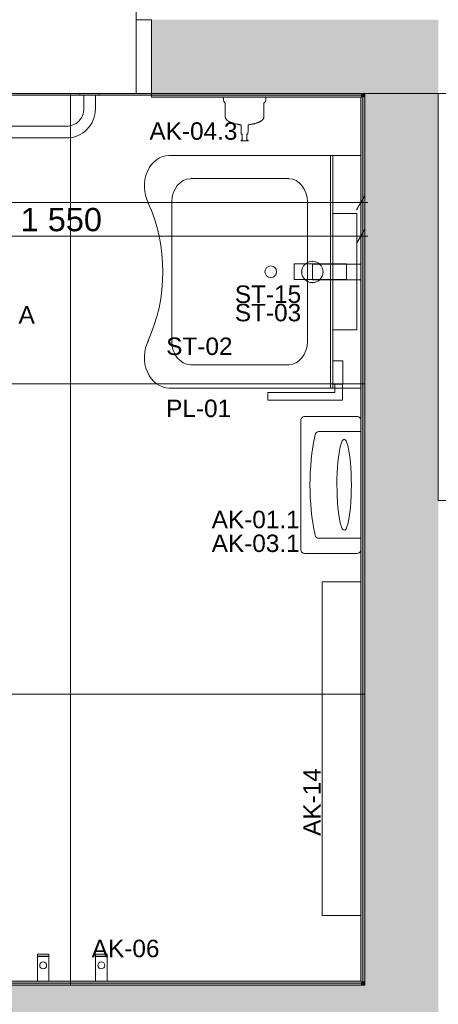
# Model space of a CAD drawing. Header units: millimetres. Extents: x -30 to 102382, y -31808 to 51594.
# Tile 40 of 172: x 36699 to 37780, y 23961 to 26500. Entities that reach past the tile are written whole.
import ezdxf

# ---------------------------------------------------------------- set-up
doc = ezdxf.new("R2010")
doc.units = ezdxf.units.MM
doc.header["$MEASUREMENT"] = 0
for name, pattern in [('Dashed', [127, 63.5, -63.5]), ('tl_xref_DASH_2.5-1.25', [3750, 2500, -1250]), ('Wipeout_Contour', [1000, 0, -1000])]:
    doc.linetypes.add(name, pattern=pattern)
for name, color, linetype in [('05 Sisesein proj.AR', 7, 'Continuous'), ('06 Põrand proj.AR', 7, 'Continuous'), ('40 Küttekollektor.SA', 7, 'Continuous'), ('40 SAN SA lõiked ja vaated', 7, 'Continuous'), ('41 SAN mõõdud ja kõrgused.SA', 7, 'Continuous'), ('42 SAN Tähis_ sanseadmed ja aksessuaarid.SA', 7, 'Continuous'), ('43 Sanitaartehnika.SA', 7, 'Continuous'), ('43 Sanitaartehnika_ aksessuaarid.SA', 7, 'Continuous'), ('43 Sanitaartehnika_ peeglid.SA', 7, 'Continuous'), ('44 Sisustus_ aksessuaarid.SA', 7, 'Continuous'), ('47 Siseviimistlus_ põrand.SA', 7, 'Continuous'), ('47 Siseviimistlus_ sein.SA', 7, 'Continuous')]:
    doc.layers.add(name, color=color, linetype=linetype)
doc.styles.add('GENERATED_STYLE_3', font='arial.ttf')
doc.dimstyles.new('GENERATED_STYLE__1', dxfattribs={"dimtxt": 60, "dimasz": 28.5, "dimexe": 0.18, "dimexo": 0.0625, "dimgap": 0, "dimtad": 1, "dimtih": 1, "dimtoh": 1, "dimdec": 0, "dimzin": 0, "dimdsep": 46, "dimtxsty": 'GENERATED_STYLE_3', "dimblk": 'ARROWHEAD_2', "dimblk1": 'ARROWHEAD_2', "dimblk2": 'ARROWHEAD_2', "dimcen": 0.09, "dimse1": 1, "dimse2": 1, "dimclrd": 252, "dimclre": 252, "dimclrt": 252, "dimadec": 1, "dimazin": 0, "dimtfac": 1, "dimtdec": 4, "dimtmove": 0, "dimatfit": 3, "dimfxl": 0, "dimtolj": 1, "dimtzin": 0, "dimarcsym": 0})
doc.dimstyles.new('GENERATED_STYLE__2', dxfattribs={"dimtxt": 60, "dimasz": 28.5, "dimexe": 0.18, "dimexo": 0.0625, "dimgap": 0, "dimtad": 1, "dimtih": 1, "dimtoh": 1, "dimdec": 0, "dimzin": 0, "dimdsep": 46, "dimtxsty": 'GENERATED_STYLE_3', "dimblk": 'ARROWHEAD_2', "dimblk1": 'ARROWHEAD_2', "dimblk2": 'ARROWHEAD_2', "dimcen": 0.09, "dimse1": 1, "dimse2": 1, "dimclrd": 252, "dimclre": 252, "dimclrt": 8, "dimadec": 1, "dimazin": 0, "dimtfac": 1, "dimtdec": 4, "dimtmove": 0, "dimatfit": 3, "dimfxl": 0, "dimtolj": 1, "dimtzin": 0, "dimarcsym": 0})
doc.dimstyles.new('GENERATED_STYLE__5', dxfattribs={"dimtxt": 60, "dimasz": 28.5, "dimexe": 0.18, "dimexo": 0.0625, "dimgap": 0, "dimtad": 1, "dimdec": 0, "dimzin": 0, "dimdsep": 46, "dimtxsty": 'GENERATED_STYLE_3', "dimblk": 'ARROWHEAD_2', "dimblk1": 'ARROWHEAD_2', "dimblk2": 'ARROWHEAD_2', "dimcen": 0.09, "dimse1": 1, "dimse2": 1, "dimclrd": 8, "dimclre": 8, "dimclrt": 7, "dimadec": 1, "dimazin": 0, "dimtfac": 1, "dimtdec": 4, "dimtmove": 2, "dimatfit": 3, "dimfxl": 0, "dimtolj": 1, "dimtzin": 0, "dimarcsym": 0})

# ---------------------------------------------------------------- blocks, each defined once
blk = doc.blocks.new('Cube 26[29]_2', base_point=(37779.9, 25260))
at = {"layer": '40 Küttekollektor.SA', "color": 7, "linetype": 'Continuous', "lineweight": 20, "flags": 128}
blk.add_lwpolyline([(37909.9, 26310), (37779.9, 26310), (37779.9, 25260), (37909.9, 25260)], close=True, dxfattribs=at)
blk = doc.blocks.new('siphon 2')
at = {"layer": '43 Sanitaartehnika.SA', "linetype": 'Continuous', "lineweight": 13}
h = blk.add_hatch(dxfattribs=at)
h.set_pattern_fill('AR_B88_0002', color=255, style=0, pattern_type=2)
h.set_pattern_definition([(48.26, (0, 0), (-151.63, 135.27), []), (138.264, (0, 0), (-219.27, 59.45), [203.2, -203.2])])
h.paths.add_polyline_path([(0, 125, 0.414214), (27.5, 97.5, 0.414214), (55, 125, 0.414214), (27.5, 152.5, 0.414214)])
at = {"layer": '43 Sanitaartehnika.SA', "color": 7, "linetype": 'Continuous', "lineweight": 13}
for p, q in [((7.5, 125), (7.5, 0)), ((7.5, 125), (47.5, 125)), ((47.5, 125), (47.5, 0)), ((7.5, 0), (47.5, 0))]:
    blk.add_line(p, q, dxfattribs=at)
for start, end in [(90, 180), (0, 90), (180, 270), (270, 0)]:
    blk.add_arc((27.5, 125), 27.5, start, end, dxfattribs=at)
for p in [(27.5, 152.5), (0, 125), (55, 125), (27.5, 97.5)]:
    blk.add_point(p, dxfattribs=at)
blk = doc.blocks.new('Open stainless steel bin PP0279x[41]_2', base_point=(37425, 25300))
at = {"layer": '44 Sisustus_ aksessuaarid.SA', "color": 7, "linetype": 'Continuous', "lineweight": 20, "flags": 128}
blk.add_lwpolyline([(37425, 25133.5), (37425, 25466.5, -0.414214), (37435, 25476.5), (37570, 25476.5, -0.414214), (37580, 25466.5), (37580, 25133.5, -0.414214), (37570, 25123.5), (37435, 25123.5, -0.414214), (37425, 25133.5)], format="xyb", close=True, dxfattribs=at)
blk = doc.blocks.new('Stainless steel paper towel C_Z folds dispenser DT0106x')
at = {"layer": '43 Sanitaartehnika_ aksessuaarid.SA', "color": 8, "linetype": 'Continuous', "lineweight": 13}
blk.add_line((116.9, -43.1), (116.9, -43.1), dxfattribs=at)
at = {"layer": '43 Sanitaartehnika_ aksessuaarid.SA', "color": 8, "linetype": 'Continuous', "lineweight": 13, "flags": 128}
blk.add_lwpolyline([(-137.5, 0), (137.5, 0), (137.5, -108.2, -0.354813), (129.6, -117.9, -0.103858), (-129.6, -117.9, -0.354813), (-137.5, -108.2)], format="xyb", close=True, dxfattribs=at)
at = {"layer": '43 Sanitaartehnika_ aksessuaarid.SA', "color": 8, "linetype": 'Continuous', "lineweight": 13}
for start_param, end_param in [(6.280936, 9.424778), (3.141593, 6.285435)]:
    blk.add_ellipse((-0.3, -43.1), major_axis=(117.2, 0), ratio=0.15873, start_param=start_param, end_param=end_param, dxfattribs=at)
blk.add_point((-117.5, -43.1), dxfattribs=at)
blk = doc.blocks.new('Basin 26[60]_2', base_point=(37580, 25850))
at = {"layer": '43 Sanitaartehnika.SA', "color": 7, "linetype": 'Continuous', "lineweight": 20}
for p, q in [((37579.8, 26150), (37085, 26150)), ((37579.8, 25550), (37579.8, 26150)), ((37140, 26090), (37394.3, 26090)), ((37091.8, 25670), (37091.8, 26030)), ((37442.4, 25670), (37442.4, 26030)), ((37394.3, 25610), (37140, 25610)), ((37085, 25550), (37579.8, 25550))]:
    blk.add_line(p, q, dxfattribs=at)
blk.add_circle((37347.5, 25850), 15, dxfattribs=at)
for centre, major_axis, start_param, end_param in [((37085, 26070.4), (0, 79.6), 0, 2.147669), ((37141, 26028.7), (0, 61.3), 0.021486, 1.549311), ((37393.2, 26028.7), (0, 61.3), 4.733875, 6.2617), ((36782.2, 25850), (0, 357.6), 4.18494, 5.236377), ((37085, 25629.6), (0, 79.6), 0.993924, 3.141593), ((37141, 25671.3), (0, 61.3), 1.592282, 3.120107), ((37393.2, 25671.3), (0, 61.3), 3.163078, 4.690903)]:
    blk.add_ellipse(centre, major_axis=major_axis, ratio=0.801749, start_param=start_param, end_param=end_param, dxfattribs=at)
blk = doc.blocks.new('Sanitary_Accessories_Ideal-Standard_IOM-SP-DISP-800ML-POL-S-S-W-MTD')
at = {"layer": '43 Sanitaartehnika_ aksessuaarid.SA', "color": 8, "linetype": 'Continuous', "lineweight": 13, "flags": 128}
blk.add_lwpolyline([(-55, 0), (-54.41276, -5.587243), (-53.82552, -11.17449), (-51.91276, -13.08724), (-50, -15), (-50, -26.74936), (-50, -49.34936), (-50, -49.39846), (-50, -50.24808), (-50, -50.30577), (-50, -50.32932), (-50, -50.34912), (-50, -50.36507), (-50, -50.38046), (-50, -50.39065), (-49.92625, -51.48608), (-49.67785, -52.6802), (-49.24735, -53.85483), (-49.22026, -53.91042), (-48.58852, -55.07088), (-48.51132, -55.1845), (-48.16919, -55.63746), (-47.76507, -56.39851), (-47.629, -56.61365), (-46.31508, -58.36676), (-45.89297, -58.83815), (-44.77731, -59.89467), (-43.6661, -60.77018), (-43.63288, -60.79832), (-43.57181, -60.83999), (-43.483, -60.89505), (-43.42437, -60.92946), (-43.07319, -61.16085), (-41.75248, -61.88796), (-41.10302, -62.25999), (-41.00776, -62.31307), (-40.89087, -62.37585), (-40.75247, -62.44819), (-40.59274, -62.52987), (-40.41194, -62.62063), (-40.21036, -62.72019), (-39.98832, -62.82823), (-39.74615, -62.94441), (-39.48422, -63.06838), (-39.20296, -63.19973), (-38.90287, -63.33803), (-38.58449, -63.4828), (-38.24841, -63.63356), (-37.89521, -63.78983), (-37.52549, -63.95112), (-37.13997, -64.11688), (-36.73944, -64.28654), (-36.32476, -64.45954), (-35.89671, -64.63531), (-35.45607, -64.81335), (-35.00364, -64.99312), (-34.54037, -65.17406), (-34.06727, -65.3556), (-33.58512, -65.53728), (-33.095, -65.71854), (-32.59806, -65.89885), (-32.09534, -66.0777), (-31.58771, -66.25469), (-31.07611, -66.42943), (-30.5616, -66.60149), (-30.04522, -66.77049), (-29.52795, -66.9361), (-28.09543, -67.37754), (-26.65626, -67.797), (-25.21082, -68.19435), (-23.7591, -68.56958), (-22.30122, -68.92265), (-20.83804, -69.25334), (-19.37042, -69.56146), (-17.89841, -69.84701), (-16.42196, -70.11001), (-14.94145, -70.35038), (-13.4574, -70.56803), (-11.97019, -70.76291), (-10.48017, -70.93496), (-9.959063, -70.98705), (-9.25, -72), (-8.925, -83.75), (-8.6, -95.5), (-8.335384, -95.5), (-7.588235, -95.5), (-6.479452, -95.5), (-6.15, -95.5), (-6.15, -100.5), (-6.15, -105.5), (-6.15, -110.5), (-7, -110.5), (-7.865169, -110.5), (-8.4, -110.5), (-8.75, -110.5), (-8.75, -111.65), (-8.75, -112.8), (-8.4, -112.8), (-7.865169, -112.8), (-7, -112.8), (-5.753425, -112.8), (-4.117647, -112.8), (-2.153846, -112.8), (0, -112.8), (2.153846, -112.8), (4.117647, -112.8), (5.753425, -112.8), (7, -112.8), (7.865169, -112.8), (8.4, -112.8), (8.75, -112.8), (8.75, -111.65), (8.75, -110.5), (8.4, -110.5), (7.865169, -110.5), (7, -110.5), (6.15, -110.5), (6.15, -105.5), (6.15, -100.5), (6.15, -95.5), (6.479452, -95.5), (7.588235, -95.5), (8.335384, -95.5), (8.6, -95.5), (8.925, -83.75), (9.25, -72), (9.959061, -70.98706), (10.48041, -70.93494), (11.97046, -70.76287), (13.45764, -70.568), (14.94162, -70.35036), (16.42204, -70.11), (17.89854, -69.84698), (19.37076, -69.56139), (20.83838, -69.25327), (22.30108, -68.92268), (23.75847, -68.56974), (25.21017, -68.19452), (26.65585, -67.79711), (28.09523, -67.3776), (29.52795, -66.9361), (30.04537, -66.77045), (30.56198, -66.60136), (31.07665, -66.42924), (31.58826, -66.2545), (32.09575, -66.07755), (32.59831, -65.89876), (33.09511, -65.71851), (33.58504, -65.53731), (34.067, -65.35571), (34.54, -65.1742), (35.0032, -64.99329), (35.45564, -64.81352), (35.89634, -64.63547), (36.32445, -64.45966), (36.73915, -64.28667), (37.13962, -64.11703), (37.5251, -63.95129), (37.89481, -63.79001), (38.24803, -63.63373), (38.58413, -63.48296), (38.90252, -63.33819), (39.20263, -63.19988), (39.48393, -63.06852), (39.74587, -62.94455), (39.98807, -62.82835), (40.21018, -62.72028), (40.41181, -62.6207), (40.59262, -62.52993), (40.75233, -62.44826), (40.89072, -62.37593), (41.00761, -62.31315), (41.10287, -62.26007), (41.7529, -61.88772), (43.07312, -61.16086), (43.42268, -60.93045), (43.4849, -60.89391), (43.57322, -60.83908), (43.63382, -60.79763), (43.66651, -60.76973), (44.77725, -59.89465), (45.89347, -58.8376), (46.31504, -58.36671), (47.62898, -56.61357), (47.76566, -56.39787), (48.18206, -55.61342), (48.50642, -55.18412), (48.58487, -55.07001), (49.2181, -53.90719), (49.24577, -53.8521), (49.67707, -52.6757), (49.92607, -51.48161), (50, -50.38354), (50, -50.37202), (50, -50.36055), (50, -50.34536), (50, -50.30389), (50, -50.24808), (50, -48.45664), (50, -48.42936), (50, -48.40572), (50, -48.38574), (50, -48.36945), (50, -48.35687), (50, -48.34187), (50, -38.49872), (50, -26.74936), (50, -15), (53.82552, -11.17449), (54.41276, -5.587243), (55, 0), (54.49916, 0), (53.84197, 0), (52.89365, 0), (51.64852, 0), (50.10987, 0), (48.2906, 0), (46.2132, 0), (43.90894, 0), (41.41629, 0), (38.77884, 0), (36.04284, 0), (33.25475, 0), (25, 0), (-25, 0), (-30.45889, 0), (-33.25475, 0), (-36.04284, 0), (-38.77884, 0), (-41.41629, 0), (-43.90894, 0), (-46.2132, 0), (-48.2906, 0), (-50.10987, 0), (-51.64852, 0), (-52.89365, 0), (-53.84197, 0), (-54.49916, 0)], close=True, dxfattribs=at)
blk = doc.blocks.new('Towel Rack 26[285]_2', base_point=(36760, 24020))
at = {"layer": '44 Sisustus_ aksessuaarid.SA', "color": 7, "linetype": 'Continuous', "lineweight": 20}
for p, q in [((36775, 24085), (36745, 24085)), ((36775, 24084), (36745, 24084))]:
    blk.add_line(p, q, dxfattribs=at)
at = {"layer": '44 Sisustus_ aksessuaarid.SA', "color": 7, "linetype": 'Continuous', "lineweight": 20, "flags": 128}
blk.add_lwpolyline([(36775, 24020), (36775, 24090), (36745, 24090), (36745, 24020)], close=True, dxfattribs=at)
blk.add_lwpolyline([(36751, 24061, 1), (36769, 24061, 1)], format="xyb", close=True, dxfattribs=at)
blk = doc.blocks.new('Towel Rack 26[286]_2', base_point=(36910, 24020))
at = {"layer": '44 Sisustus_ aksessuaarid.SA', "color": 7, "linetype": 'Continuous', "lineweight": 20}
for p, q in [((36925, 24085), (36895, 24085)), ((36925, 24084), (36895, 24084))]:
    blk.add_line(p, q, dxfattribs=at)
at = {"layer": '44 Sisustus_ aksessuaarid.SA', "color": 7, "linetype": 'Continuous', "lineweight": 20, "flags": 128}
blk.add_lwpolyline([(36925, 24020), (36925, 24090), (36895, 24090), (36895, 24020)], close=True, dxfattribs=at)
blk.add_lwpolyline([(36901, 24061, 1), (36919, 24061, 1)], format="xyb", close=True, dxfattribs=at)
blk = doc.blocks.new('Sanitary_Other_Mediclinics_Horizontal-baby-changing-station-BabyMedi-stainless-steel[287]_2', base_point=(37580, 24620))
at = {"layer": '44 Sisustus_ aksessuaarid.SA', "color": 7, "linetype": 'Continuous', "lineweight": 20, "flags": 128}
blk.add_lwpolyline([(37580, 24190), (37480, 24190), (37480, 25050), (37580, 25050)], close=True, dxfattribs=at)
blk = doc.blocks.new('Door 26_4')
at = {"layer": '05 Sisesein proj.AR', "color": 7, "linetype": 'Continuous', "lineweight": 13}
for p, q in [((420, 0), (420, 920)), ((420, 920), (460, 920)), ((460, 920), (460, 0)), ((-460, 0), (-500, 0)), ((-500, 0), (-500, -190)), ((-500, 0), (-500, -190)), ((-500, 0), (-500, -190)), ((-460, -190), (-460, 0)), ((460, 0), (420, 0)), ((500, 0), (460, 0)), ((460, 0), (460, -190)), ((500, -190), (500, 0)), ((500, 0), (500, -190)), ((500, 0), (500, -190)), ((-500, -190), (-460, -190)), ((460, -190), (500, -190))]:
    blk.add_line(p, q, dxfattribs=at)
blk.add_arc((460, 0), 920, 90, 180, dxfattribs=at)
blk = doc.blocks.new('*D834')
at = {"layer": '41 SAN mõõdud ja kõrgused.SA', "color": 252, "linetype": 'Continuous', "lineweight": 13}
for p, q in [((35300, 26000.4), (35300, 26056.7)), ((37580, 26000.4), (37580, 26056.7)), ((35310.8, 26047.3), (35289.2, 26009.8)), ((37569.2, 26009.8), (37590.8, 26047.3)), ((35281.7, 26028.5), (35300, 26028.5)), ((35300, 26028.5), (37580, 26028.5)), ((37580, 26028.5), (37598.3, 26028.5))]:
    blk.add_line(p, q, dxfattribs=at)
at = {"layer": '41 SAN mõõdud ja kõrgused.SA', "color": 252, "lineweight": 13, "insert": (36337, 26040.5), "char_height": 60, "attachment_point": 7, "style": 'GENERATED_STYLE_3'}
blk.add_mtext('{\\A1;\\fArial|b0|i0|c0|p0;2\xa0280}', dxfattribs=at)
blk = doc.blocks.new('ARROWHEAD_2')
at = {"color": 0, "linetype": 'Continuous', "lineweight": 0}
for p, q in [((0, 0), (-1, 0)), ((-0.378, -0.655), (0.378, 0.655))]:
    blk.add_line(p, q, dxfattribs=at)
blk = doc.blocks.new('*D837')
at = {"layer": '41 SAN mõõdud ja kõrgused.SA', "color": 252, "linetype": 'Continuous', "lineweight": 13}
for p, q in [((36040.8, 25960.3), (36019.2, 25922.8)), ((36030, 25913.5), (36030, 25969.7)), ((37569.2, 25922.8), (37590.8, 25960.3)), ((37580, 25913.5), (37580, 25969.7)), ((36030, 25941.6), (37580, 25941.6)), ((37580, 25941.6), (37598.3, 25941.6))]:
    blk.add_line(p, q, dxfattribs=at)
at = {"layer": '41 SAN mõõdud ja kõrgused.SA', "color": 8, "lineweight": 13, "insert": (36702, 25953.6), "char_height": 60, "attachment_point": 7, "style": 'GENERATED_STYLE_3'}
blk.add_mtext('{\\A1;\\fArial|b0|i0|c0|p0;1\xa0550}', dxfattribs=at)
blk = doc.blocks.new('*D852')
at = {"layer": '41 SAN mõõdud ja kõrgused.SA', "color": 8, "linetype": 'Continuous', "lineweight": 13}
for p, q in [((20437.4, 30249.2), (20399.9, 30270.8)), ((20418.7, 30260), (20418.7, 30278.3)), ((20446.8, 30260), (20390.6, 30260)), ((20418.7, 24710), (20418.7, 30260)), ((20446.8, 24710), (20390.6, 24710)), ((20399.9, 24720.8), (20437.4, 24699.2)), ((20418.7, 24691.7), (20418.7, 24710))]:
    blk.add_line(p, q, dxfattribs=at)
at = {"layer": '41 SAN mõõdud ja kõrgused.SA', "color": 7, "lineweight": 13, "insert": (20345.8, 27636.3), "char_height": 60, "attachment_point": 7, "rotation": 270, "style": 'GENERATED_STYLE_3'}
blk.add_mtext('{\\A1;\\fArial|b0|i0|c0|p0;5\xa0550}', dxfattribs=at)
blk = doc.blocks.new('Simple Door Opening_22')
at = {"layer": '47 Siseviimistlus_ sein.SA', "color": 7, "linetype": 'Continuous', "lineweight": 13}
for p, q in [((-500, 0), (-500, -10)), ((500, 0), (500, -10))]:
    blk.add_line(p, q, dxfattribs=at)
blk = doc.blocks.new('inva mirror[658]_2', base_point=(37340.1, 26150))
at = {"layer": '43 Sanitaartehnika_ peeglid.SA', "color": 7, "linetype": 'Continuous', "lineweight": 20}
for p, q in [((37502, 26150), (37502, 25550)), ((37508, 26150), (37502, 26150)), ((37508, 25550), (37508, 26150)), ((37508, 26000), (37508, 25700)), ((37570, 26000), (37508, 26000)), ((37570, 25700), (37570, 26000)), ((37508, 25700), (37570, 25700)), ((37508, 25619.8), (37508, 25559.8)), ((37533.7, 25619.8), (37508, 25619.8)), ((37533.7, 25559.8), (37533.7, 25619.8)), ((37502, 25550), (37508, 25550)), ((37508, 25559.8), (37533.7, 25559.8)), ((37512.7, 25538.8), (37512.7, 25559.8)), ((37532.7, 25559.8), (37512.7, 25559.8)), ((37532.7, 25518.8), (37532.7, 25559.8)), ((37340.1, 25538.8), (37512.7, 25538.8)), ((37340.1, 25518.8), (37340.1, 25538.8)), ((37340.1, 25518.8), (37532.7, 25518.8))]:
    blk.add_line(p, q, dxfattribs=at)
blk = doc.blocks.new('Tap 26[659]_2', base_point=(37522.6, 25850))
at = {"layer": '43 Sanitaartehnika.SA', "color": 7, "linetype": 'Continuous', "lineweight": 20, "flags": 128}
blk.add_lwpolyline([(37407.6, 25830), (37407.6, 25870), (37542.6, 25870), (37542.6, 25830)], close=True, dxfattribs=at)
blk = doc.blocks.new('Grab Bar 26[770]_2', base_point=(36530, 26310))
at = {"layer": '44 Sisustus_ aksessuaarid.SA', "color": 7, "linetype": 'Continuous', "lineweight": 20, "flags": 128}
for points in [[(36155, 26310), (36155, 26305), (36205, 26305), (36205, 26310)], [(36855, 26310), (36855, 26305), (36905, 26305), (36905, 26310)]]:
    blk.add_lwpolyline(points, close=True, dxfattribs=at)
blk.add_lwpolyline([(36165, 26305), (36165, 26270, 0.414214), (36240, 26195), (36820, 26195, 0.414214), (36895, 26270), (36895, 26305), (36865, 26305), (36865, 26270, -0.414214), (36820, 26225), (36240, 26225, -0.414214), (36195, 26270), (36195, 26305)], format="xyb", close=True, dxfattribs=at)

msp = doc.modelspace()

# ---------------------------------------------------------------- block references
at = {"layer": '40 Küttekollektor.SA', "color": 7, "linetype": 'Continuous', "lineweight": 20}
msp.add_blockref('Cube 26[29]_2', (37779.9, 25260), dxfattribs=at)

# ---------------------------------------------------------------- wipeouts: each hides what was drawn before it
at = {"color": 254, "linetype": 'Wipeout_Contour', "lineweight": 0, "ltscale": 177187.80586}
msp.add_wipeout([(37590, 24010), (37590, 26310), (35290, 26310), (35290, 24010)], dxfattribs=at).dxf.layer = '47 Siseviimistlus_ põrand.SA'

# ---------------------------------------------------------------- next in the draw order: hatches: boundary and pattern name
at = {"layer": '05 Sisesein proj.AR', "linetype": 'Continuous', "lineweight": 13}
for points in [[(37780, 26500), (37040, 26500), (37040, 26310), (37780, 26310)], [(37590, 26310), (37590, 23390.1), (37780, 23390.1), (37780, 26310)], [(37590, 24010), (34900, 24010), (34900, 23820), (37590, 23820)]]:
    msp.add_hatch(color=252, dxfattribs=at).paths.add_polyline_path(points)
at = {"layer": '47 Siseviimistlus_ põrand.SA', "linetype": 'Continuous', "lineweight": 13}
h = msp.add_hatch(dxfattribs=at)
h.set_pattern_fill('80_Siseviim__ker_plaat_5_08', color=253, style=0, pattern_type=2)
h.set_pattern_definition([(90, (36030, 25560), (-800, 0), []), (180, (36030, 25560), (0, 800), [])])
h.paths.add_polyline_path([(37590, 24010), (37590, 26310), (35290, 26310), (35290, 24010)])
at = {"layer": '47 Siseviimistlus_ sein.SA', "linetype": 'Continuous', "lineweight": 13}
for points in [[(35295, 26305), (37585, 26305), (37585, 26310), (35295, 26310)], [(37040, 26300), (37580, 26300), (37580, 26310), (37040, 26310)], [(37580, 26300), (37590, 26310), (37580, 26310)], [(37580, 26300), (37590, 26300), (37590, 26310)], [(37585, 26305), (37590, 26310), (37585, 26310)], [(37585, 26305), (37590, 26305), (37590, 26310)], [(37590, 24020), (37590, 26300), (37580, 26300), (37580, 24020)], [(37585, 26305), (37585, 24015), (37590, 24015), (37590, 26305)], [(35295, 24010), (37585, 24010), (37585, 24015), (35295, 24015)], [(35300, 24010), (37580, 24010), (37580, 24020), (35300, 24020)], [(37580, 24020), (37580, 24010), (37590, 24010)], [(37590, 24020), (37580, 24020), (37590, 24010)], [(37585, 24015), (37585, 24010), (37590, 24010)], [(37585, 24015), (37590, 24010), (37590, 24015)]]:
    msp.add_hatch(color=252, dxfattribs=at).paths.add_polyline_path(points)

# ---------------------------------------------------------------- next in the draw order: linework, layer by layer
at = {"layer": '05 Sisesein proj.AR', "color": 7, "linetype": 'Continuous', "lineweight": 20}
msp.add_line((37040, 26500), (37040, 26310), dxfattribs=at)
at = {"layer": '05 Sisesein proj.AR', "color": 7, "linetype": 'Continuous', "lineweight": 20, "flags": 128}
for points in [[(37040, 26310), (37590, 26310)], [(37590, 26310), (37590, 24010)], [(37590, 24010), (35290, 24010)]]:
    msp.add_lwpolyline(points, dxfattribs=at)
at = {"layer": '06 Põrand proj.AR', "color": 7, "linetype": 'Continuous', "lineweight": 20, "flags": 128}
for points in [[(20030, 30260), (20030, 24470), (25600, 24470), (25600, 27740), (25840, 27740), (27090, 27740), (31100, 27740), (35090, 27740), (35090, 26310), (39810, 26310), (39810, 27740), (42890, 27740), (42890, 30260)], [(35090, 26310), (35090, 20080), (39810, 20080), (39810, 26310)]]:
    msp.add_lwpolyline(points, close=True, dxfattribs=at)
at = {"layer": '47 Siseviimistlus_ põrand.SA', "color": 253, "linetype": 'tl_xref_DASH_2.5-1.25', "lineweight": 13, "flags": 128}
msp.add_lwpolyline([(37590, 24010), (37590, 26310), (35290, 26310), (35290, 24010)], close=True, dxfattribs=at)
at = {"layer": '47 Siseviimistlus_ sein.SA', "color": 7, "linetype": 'Continuous', "lineweight": 20}
msp.add_line((37040, 26300), (37040, 26310), dxfattribs=at)
at = {"layer": '47 Siseviimistlus_ sein.SA', "color": 7, "linetype": 'Continuous', "lineweight": 20, "flags": 128}
for points in [[(37585, 26310), (35295, 26310)], [(37580, 26310), (37040, 26310)], [(37590, 26310), (37580, 26310)], [(37590, 26310), (37585, 26310)], [(37590, 24010), (37590, 26310)], [(37590, 24010), (37590, 26310)], [(35295, 26305), (37585, 26305)], [(37040, 26300), (37580, 26300)], [(37580, 26300), (37580, 24020)], [(37585, 26305), (37585, 24015)], [(35290, 24010), (37580, 24010)], [(37585, 24015), (35295, 24015)], [(35295, 24010), (37585, 24010)], [(37580, 24020), (35300, 24020)], [(37590, 24010), (37580, 24010)], [(37590, 24010), (37585, 24010)]]:
    msp.add_lwpolyline(points, dxfattribs=at)

# ---------------------------------------------------------------- next in the draw order: block references
at = {"layer": '05 Sisesein proj.AR', "color": 7, "linetype": 'Continuous', "lineweight": 13, "xscale": -1, "zscale": 1000}
msp.add_blockref('Door 26_4', (36540, 26500), dxfattribs=at)
at = {"layer": '43 Sanitaartehnika.SA', "color": 7, "linetype": 'Continuous', "lineweight": 20}
for name, p in [('Basin 26[60]_2', (37580, 25850)), ('Tap 26[659]_2', (37522.6, 25850))]:
    msp.add_blockref(name, p, dxfattribs=at)
at = {"layer": '43 Sanitaartehnika.SA', "color": 8, "linetype": 'Continuous', "lineweight": 13, "xscale": -1, "zscale": 1000, "rotation": 90}
msp.add_blockref('siphon 2', (37580, 25876.9), dxfattribs=at)
at = {"layer": '43 Sanitaartehnika_ aksessuaarid.SA', "color": 8, "linetype": 'Continuous', "lineweight": 13, "xscale": -1, "zscale": 1000}
msp.add_blockref('Sanitary_Accessories_Ideal-Standard_IOM-SP-DISP-800ML-POL-S-S-W-MTD', (37280, 26300), dxfattribs=at)
at = {"layer": '43 Sanitaartehnika_ aksessuaarid.SA', "color": 8, "linetype": 'Dashed', "lineweight": 13, "zscale": 1000, "rotation": 270}
msp.add_blockref('Stainless steel paper towel C_Z folds dispenser DT0106x', (37580, 25300), dxfattribs=at)
at = {"layer": '43 Sanitaartehnika_ peeglid.SA', "color": 7, "linetype": 'Continuous', "lineweight": 20}
msp.add_blockref('inva mirror[658]_2', (37340.1, 26150), dxfattribs=at)
at = {"layer": '44 Sisustus_ aksessuaarid.SA', "color": 7, "linetype": 'Continuous', "lineweight": 20}
for name, p in [('Grab Bar 26[770]_2', (36530, 26310)), ('Sanitary_Other_Mediclinics_Horizontal-baby-changing-station-BabyMedi-stainless-steel[287]_2', (37580, 24620)), ('Towel Rack 26[285]_2', (36760, 24020)), ('Towel Rack 26[286]_2', (36910, 24020))]:
    msp.add_blockref(name, p, dxfattribs=at)
at = {"layer": '44 Sisustus_ aksessuaarid.SA', "color": 7, "linetype": 'Dashed', "lineweight": 20}
msp.add_blockref('Open stainless steel bin PP0279x[41]_2', (37425, 25300), dxfattribs=at)
at = {"layer": '47 Siseviimistlus_ sein.SA', "color": 7, "linetype": 'Continuous', "lineweight": 13, "zscale": 1000, "rotation": 180}
msp.add_blockref('Simple Door Opening_22', (36540, 26300), dxfattribs=at)

# ---------------------------------------------------------------- next in the draw order: texts
at = {"layer": '40 SAN SA lõiked ja vaated', "color": 7, "lineweight": 13, "insert": (36738.5, 25738.9), "char_height": 45, "attachment_point": 6, "style": 'GENERATED_STYLE_3'}
msp.add_mtext('{\\A1;\\fArial|b0|i0|c0|p0;A}', dxfattribs=at)
at = {"layer": '42 SAN Tähis_ sanseadmed ja aksessuaarid.SA', "color": 134, "linetype": 'Continuous', "lineweight": 13, "char_height": 45, "attachment_point": 4, "style": 'GENERATED_STYLE_3'}
for s, insert in [('{\\A1;\\fArial|b0|i0|c0|p0;AK-04.3}', (37034.4, 26212.5)), ('{\\A1;\\fArial|b0|i0|c0|p0;ST-15}', (37254.8, 25791.7)), ('{\\A1;\\fArial|b0|i0|c0|p0;ST-03}', (37254.8, 25744.3)), ('{\\A1;\\fArial|b0|i0|c0|p0;ST-02}', (37077.6, 25657.4)), ('{\\A1;\\fArial|b0|i0|c0|p0;PL-01}', (37077.5, 25497.3)), ('{\\A1;\\fArial|b0|i0|c0|p0;AK-01.1}', (37195, 25210.7)), ('{\\A1;\\fArial|b0|i0|c0|p0;AK-03.1}', (37195, 25149.3)), ('{\\A1;\\fArial|b0|i0|c0|p0;AK-06}', (36885.5, 24104.3))]:
    msp.add_mtext(s, dxfattribs=dict(at, insert=insert))
at = {"layer": '42 SAN Tähis_ sanseadmed ja aksessuaarid.SA', "color": 134, "linetype": 'Continuous', "lineweight": 13, "insert": (37453.8, 24394.9), "char_height": 45, "attachment_point": 4, "rotation": 90, "style": 'GENERATED_STYLE_3'}
msp.add_mtext('{\\A1;\\fArial|b0|i0|c0|p0;AK-14}', dxfattribs=at)

# ---------------------------------------------------------------- next in the draw order: dimensions: what is measured, and where the dimension line sits
at = {"layer": '41 SAN mõõdud ja kõrgused.SA', "color": 8, "linetype": 'Continuous', "lineweight": 13}
dim = msp.add_linear_dim(base=(20418.7, 30260), p1=(21030, 24710), p2=(47585, 30260), angle=90, dimstyle='GENERATED_STYLE__5', dxfattribs=at)
dim.commit()
dim.dimension.update_dxf_attribs({"geometry": '*D852', "text_midpoint": (20375.8, 27533.4), "dimtype": 160, "text_rotation": 270})
at = {"layer": '41 SAN mõõdud ja kõrgused.SA', "color": 252, "linetype": 'Continuous', "lineweight": 13}
for base, p1, dimstyle, picture, middle in [((37580, 26028.5), (35300, 25160), 'GENERATED_STYLE__1', '*D834', (36440, 26070.5)), ((37580, 25941.6), (36030, 25560), 'GENERATED_STYLE__2', '*D837', (36805, 25983.6))]:
    dim = msp.add_linear_dim(base=base, p1=p1, p2=(37580, 25160), dimstyle=dimstyle, dxfattribs=at)
    dim.commit()
    dim.dimension.update_dxf_attribs({"geometry": picture, "text_midpoint": middle, "dimtype": 160})

doc.saveas('drawing.dxf')
